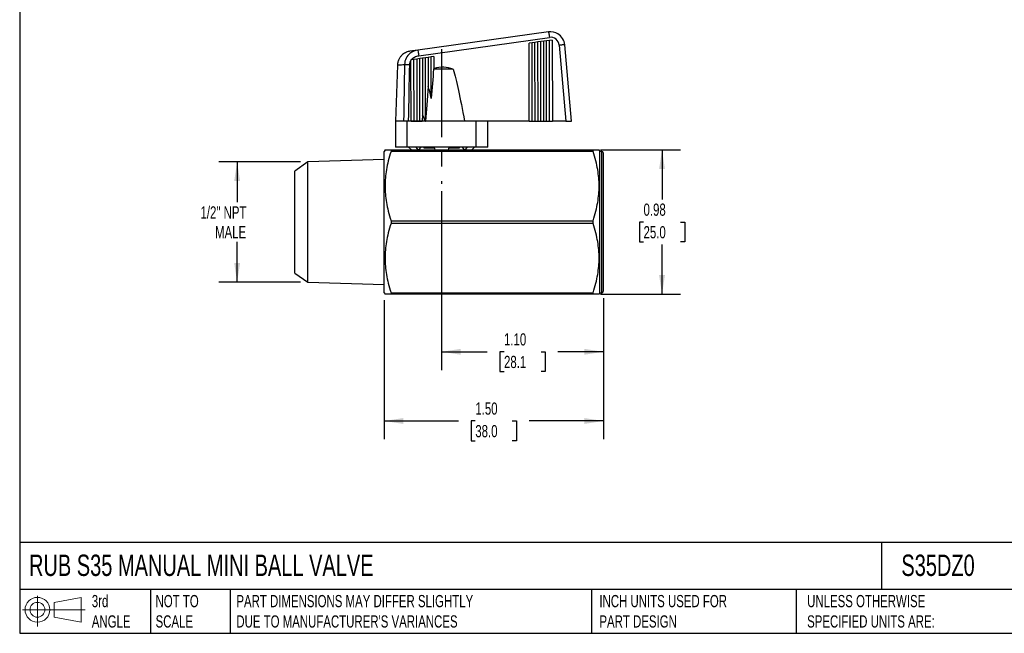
# Model space of a CAD drawing. Header units: inches. Extents: x 0.2 to 10.8, y 0.2 to 8.2.
# Tile 1 of 3: x 0.2 to 7, y 0.2 to 4.4. Entities that reach past the tile are written whole.
import ezdxf

# ---------------------------------------------------------------- set-up
doc = ezdxf.new("R2010")
doc.units = ezdxf.units.IN
doc.header["$MEASUREMENT"] = 0
doc.linetypes.add('SLD-Center', pattern=[0.75, 0.6, -0.05, 0.05, -0.05])
doc.linetypes.add('SLD-Solid', pattern=[0])
doc.layers.add('CENTER', color=40, linetype='SLD-Center')
doc.layers.add('SLD-DEFPOINTS', color=7, linetype='Continuous')
doc.layers.add('DIMENSIONS', color=140, linetype='SLD-Solid', lineweight=25)
doc.layers.add('TEXT', color=140, linetype='SLD-Solid', lineweight=25)
doc.styles.add('SLDTEXTSTYLE0', font='TXT', dxfattribs={"width": 0.7})
doc.dimstyles.new('SLDDIMSTYLE0', dxfattribs={"dimtxt": 0.084961, "dimasz": 0.13, "dimexe": 0, "dimexo": 0.0625, "dimgap": 0.02124, "dimtad": 0, "dimtih": 1, "dimtoh": 1, "dimrnd": 1e-09, "dimdsep": 46, "dimtxsty": 'SLDTEXTSTYLE0', "dimsah": 1, "dimcen": 0.09, "dimadec": 0, "dimazin": 2, "dimtfac": 1, "dimtofl": 0, "dimtmove": 0, "dimatfit": 3, "dimfxl": 0, "dimfrac": 2, "dimtolj": 1, "dimtzin": 12, "dimarcsym": 0})
doc.dimstyles.new('SLDDIMSTYLE1', dxfattribs={"dimtxt": 0.084961, "dimasz": 0.13, "dimexe": 0, "dimexo": 0.0625, "dimgap": 0.02124, "dimtad": 0, "dimtih": 1, "dimtoh": 1, "dimrnd": 1e-09, "dimzin": 4, "dimdsep": 46, "dimtxsty": 'SLDTEXTSTYLE0', "dimsah": 1, "dimcen": 0.09, "dimadec": 0, "dimazin": 1, "dimtfac": 1, "dimtofl": 0, "dimtmove": 0, "dimatfit": 3, "dimfxl": 0, "dimfrac": 2, "dimtolj": 1, "dimtzin": 12, "dimarcsym": 0})
doc.dimstyles.new('SLDDIMSTYLE2', dxfattribs={"dimtxt": 0.084961, "dimasz": 0.13, "dimexe": 0, "dimexo": 0.0625, "dimgap": 0.02124, "dimtad": 0, "dimtih": 1, "dimtoh": 1, "dimrnd": 1e-09, "dimzin": 12, "dimdsep": 46, "dimtxsty": 'SLDTEXTSTYLE0', "dimsah": 1, "dimcen": 0.09, "dimadec": 0, "dimazin": 3, "dimtfac": 1, "dimtofl": 0, "dimtmove": 0, "dimatfit": 3, "dimfxl": 0, "dimfrac": 2, "dimtolj": 1, "dimtzin": 12, "dimarcsym": 0})

# ---------------------------------------------------------------- blocks, each defined once
blk = doc.blocks.new('Block11')
at = {"color": 7, "linetype": 'SLD-Solid', "lineweight": 18}
for p, q in [((0.1019, 0.2091), (0.1019, 0)), ((0.2157, 0.1641), (0.4006, 0.1981)), ((0.2157, 0.0628), (0.2157, 0.1641)), ((0.4006, 0.1981), (0.4006, 0.0288)), ((0, 0.1135), (0.4281, 0.1135)), ((0.2157, 0.0628), (0.4006, 0.0288))]:
    blk.add_line(p, q, dxfattribs=at)
for radius in [0.0846, 0.0506]:
    blk.add_circle((0.1019, 0.1135), radius, dxfattribs=at)
blk = doc.blocks.new('Block12')
at = {"layer": 'SLD-DEFPOINTS'}
blk.add_blockref('Block11', (0, 0), dxfattribs=at)
blk = doc.blocks.new('_D')
at = {"layer": 'DIMENSIONS'}
for p, q in [((4.214, 3.5503), (4.7594, 3.5503)), ((4.6344, 3.5503), (4.6344, 3.2122)), ((4.5081, 3.0582), (4.4796, 3.0582)), ((4.4796, 3.0582), (4.4796, 2.9231)), ((4.7606, 3.0582), (4.7891, 3.0582)), ((4.7891, 3.0582), (4.7891, 2.9231)), ((4.4796, 2.9231), (4.5081, 2.9231)), ((4.6344, 2.566), (4.6344, 2.9041)), ((4.7891, 2.9231), (4.7606, 2.9231)), ((4.214, 2.566), (4.7594, 2.566))]:
    blk.add_line(p, q, dxfattribs=at)
for points in [[(4.6344, 3.5503), (4.6144, 3.4203), (4.6544, 3.4203)], [(4.6344, 2.566), (4.6544, 2.696), (4.6144, 2.696)]]:
    blk.add_solid(points, dxfattribs=at)
at = {"layer": 'DIMENSIONS', "char_height": 0.08333, "attachment_point": 1, "style": 'SLDTEXTSTYLE0'}
for s, insert in [('0.98', (4.5081, 3.1846)), ('25.0', (4.5081, 3.0305))]:
    blk.add_mtext(s, dxfattribs=dict(at, insert=insert))
blk = doc.blocks.new('_D_1')
at = {"layer": 'DIMENSIONS'}
for p, q in [((2.7381, 2.5259), (2.7381, 1.5749)), ((4.2342, 2.5377), (4.2342, 1.5749)), ((2.7381, 1.6999), (3.2448, 1.6999)), ((3.3599, 1.6999), (3.3314, 1.6999)), ((3.3314, 1.6999), (3.3314, 1.5649)), ((3.6124, 1.6999), (3.6409, 1.6999)), ((3.6409, 1.6999), (3.6409, 1.5649)), ((4.2342, 1.6999), (3.7275, 1.6999)), ((3.3314, 1.5649), (3.3599, 1.5649)), ((3.6409, 1.5649), (3.6124, 1.5649))]:
    blk.add_line(p, q, dxfattribs=at)
for points in [[(2.7381, 1.6999), (2.8681, 1.6799), (2.8681, 1.7199)], [(4.2342, 1.6999), (4.1042, 1.7199), (4.1042, 1.6799)]]:
    blk.add_solid(points, dxfattribs=at)
at = {"layer": 'DIMENSIONS', "char_height": 0.08333, "attachment_point": 1, "style": 'SLDTEXTSTYLE0'}
for s, insert in [('1.50', (3.3599, 1.8263)), ('38.0', (3.3599, 1.6723))]:
    blk.add_mtext(s, dxfattribs=dict(at, insert=insert))
blk = doc.blocks.new('_D_2')
at = {"layer": 'DIMENSIONS'}
for p, q in [((3.1299, 3.27), (3.1299, 2.0473)), ((4.2342, 2.5377), (4.2342, 2.0473)), ((3.1299, 2.1723), (3.4407, 2.1723)), ((3.5558, 2.1723), (3.5273, 2.1723)), ((3.5273, 2.1723), (3.5273, 2.0373)), ((3.8083, 2.1723), (3.8368, 2.1723)), ((3.8368, 2.1723), (3.8368, 2.0373)), ((4.2342, 2.1723), (3.9234, 2.1723)), ((3.5273, 2.0373), (3.5558, 2.0373)), ((3.8368, 2.0373), (3.8083, 2.0373))]:
    blk.add_line(p, q, dxfattribs=at)
for points in [[(3.1299, 2.1723), (3.2599, 2.1523), (3.2599, 2.1923)], [(4.2342, 2.1723), (4.1042, 2.1923), (4.1042, 2.1523)]]:
    blk.add_solid(points, dxfattribs=at)
at = {"layer": 'DIMENSIONS', "char_height": 0.08333, "attachment_point": 1, "style": 'SLDTEXTSTYLE0'}
for s, insert in [('1.10', (3.5558, 2.2988)), ('28.1', (3.5558, 2.1447))]:
    blk.add_mtext(s, dxfattribs=dict(at, insert=insert))
blk = doc.blocks.new('_D_3')
at = {"layer": 'DIMENSIONS'}
for p, q in [((2.1666, 3.4687), (1.6092, 3.4687)), ((1.7342, 3.4687), (1.7342, 3.1932)), ((1.7342, 2.6476), (1.7342, 2.9231)), ((2.1666, 2.6476), (1.6092, 2.6476))]:
    blk.add_line(p, q, dxfattribs=at)
for points in [[(1.7342, 3.4687), (1.7142, 3.3387), (1.7542, 3.3387)], [(1.7342, 2.6476), (1.7542, 2.7776), (1.7142, 2.7776)]]:
    blk.add_solid(points, dxfattribs=at)
at = {"layer": 'DIMENSIONS', "char_height": 0.08333, "attachment_point": 1, "style": 'SLDTEXTSTYLE0'}
for s, insert in [('1/2" NPT', (1.484, 3.1656)), ('MALE', (1.5834, 3.0305))]:
    blk.add_mtext(s, dxfattribs=dict(at, insert=insert))

msp = doc.modelspace()

# ---------------------------------------------------------------- linework, layer by layer
for p, q in [((3.8584, 4.3569), (2.9669, 4.2316)), ((2.9743, 4.194), (3.8658, 4.3193)), ((3.7482, 4.2824), (3.7276, 4.2789)), ((3.7285, 3.7471), (3.7276, 4.2789)), ((3.7669, 4.2844), (3.7482, 4.2824)), ((3.7491, 3.7471), (3.7482, 4.2824)), ((3.7875, 4.2879), (3.7669, 4.2844)), ((3.7678, 3.7471), (3.7669, 4.2844)), ((3.8062, 4.29), (3.7875, 4.2879)), ((3.7884, 3.7471), (3.7875, 4.2879)), ((3.8268, 4.2934), (3.8062, 4.29)), ((3.8071, 3.7471), (3.8062, 4.29)), ((3.8455, 4.2955), (3.8268, 4.2934)), ((3.8278, 3.7471), (3.8268, 4.2934)), ((3.8661, 4.2989), (3.8455, 4.2955)), ((3.8465, 3.7471), (3.8455, 4.2955)), ((3.8848, 4.301), (3.8661, 4.2989)), ((3.8671, 3.7471), (3.8661, 4.2989)), ((3.8848, 4.301), (3.8858, 3.7471)), ((3.9328, 4.266), (3.9782, 3.7471)), ((4.0157, 3.7471), (3.9701, 4.268)), ((2.9669, 4.2316), (2.9129, 4.224)), ((2.9411, 4.1689), (2.9204, 4.1655)), ((2.9598, 4.171), (2.9411, 4.1689)), ((2.9418, 3.7478), (2.9411, 4.1689)), ((2.9804, 4.1745), (2.9598, 4.171)), ((2.9598, 4.171), (2.9605, 3.7471)), ((2.9991, 4.1765), (2.9804, 4.1745)), ((2.9811, 3.7478), (2.9804, 4.1745)), ((3.0197, 4.18), (2.9991, 4.1765)), ((2.9991, 4.1765), (2.9997, 3.7912)), ((3.0384, 4.1821), (3.0197, 4.18)), ((3.0204, 3.7478), (3.0197, 4.18)), ((3.059, 4.1855), (3.0384, 4.1821)), ((3.0384, 4.1821), (3.0387, 3.9862)), ((3.0777, 4.1876), (3.059, 4.1855)), ((3.0595, 3.9017), (3.059, 4.1855)), ((3.0777, 4.1876), (3.0778, 4.1055)), ((2.8283, 4.1302), (2.8149, 3.7471)), ((2.9212, 3.7471), (2.9204, 4.1624)), ((3.2094, 4.1015), (3.075, 4.1015)), ((2.9997, 3.7912), (2.9964, 3.7473)), ((2.8149, 3.7471), (2.8149, 3.57)), ((2.8706, 3.7471), (2.8149, 3.7471)), ((2.8945, 3.7471), (2.8706, 3.7471)), ((2.8945, 3.57), (2.8945, 3.7471)), ((3.1299, 3.7471), (2.8945, 3.7471)), ((2.9212, 3.7471), (2.9418, 3.7478)), ((2.9418, 3.7478), (2.9605, 3.7471)), ((2.9605, 3.7471), (2.9811, 3.7478)), ((2.9811, 3.7478), (2.9964, 3.7473)), ((3.0187, 3.7478), (3.0204, 3.7478)), ((3.0204, 3.7478), (3.0208, 3.7478)), ((3.3652, 3.7471), (3.1299, 3.7471)), ((3.3652, 3.57), (3.3652, 3.7471)), ((3.3937, 3.7471), (3.3652, 3.7471)), ((3.7285, 3.7471), (3.3937, 3.7471)), ((3.4448, 3.57), (3.4448, 3.7471)), ((3.7285, 3.7471), (3.7491, 3.7471)), ((3.7491, 3.7471), (3.7678, 3.7471)), ((3.7678, 3.7471), (3.7884, 3.7471)), ((3.7884, 3.7471), (3.8071, 3.7471)), ((3.8071, 3.7471), (3.8278, 3.7471)), ((3.8278, 3.7471), (3.8465, 3.7471)), ((3.8465, 3.7471), (3.8671, 3.7471)), ((3.8671, 3.7471), (3.8858, 3.7471)), ((3.9782, 3.7471), (3.8858, 3.7471)), ((3.9782, 3.7471), (4.0157, 3.7471)), ((2.8945, 3.57), (2.8149, 3.57)), ((3.1299, 3.57), (2.8945, 3.57)), ((2.9046, 3.57), (2.9234, 3.5503)), ((2.9233, 3.5503), (2.9046, 3.57)), ((2.9702, 3.5503), (2.9557, 3.57)), ((2.9877, 3.57), (2.9732, 3.5503)), ((3.0106, 3.5621), (3.0106, 3.57)), ((3.0804, 3.5621), (3.0106, 3.5621)), ((3.0788, 3.57), (3.083, 3.5503)), ((3.3652, 3.57), (3.1299, 3.57)), ((3.1768, 3.5503), (3.181, 3.57)), ((3.2491, 3.5621), (3.1793, 3.5621)), ((3.2491, 3.57), (3.2491, 3.5621)), ((3.2866, 3.5503), (3.2721, 3.57)), ((3.3041, 3.57), (3.2895, 3.5503)), ((3.3364, 3.5503), (3.3552, 3.57)), ((3.4448, 3.57), (3.3652, 3.57)), ((2.7438, 3.5503), (2.7381, 3.5404)), ((2.7381, 2.5759), (2.7381, 3.5404)), ((2.7847, 3.5503), (2.7847, 3.541)), ((2.7847, 3.5503), (4.164, 3.5503)), ((4.164, 3.541), (2.7847, 3.541)), ((2.9734, 3.5506), (2.9734, 3.5503)), ((3.2864, 3.5503), (3.2864, 3.5506)), ((3.2864, 3.5506), (3.2866, 3.5503)), ((4.164, 3.541), (4.164, 3.5503)), ((4.2106, 3.5404), (4.2049, 3.5503)), ((4.2224, 3.5404), (4.2106, 3.5404)), ((4.2106, 2.5759), (4.2106, 3.5404)), ((4.2224, 2.5759), (4.2224, 3.5404)), ((4.2342, 2.5877), (4.2342, 3.5286)), ((2.2166, 3.4687), (2.1279, 3.4066)), ((2.7381, 3.4849), (2.2166, 3.4687)), ((2.2166, 2.6476), (2.2166, 3.4687)), ((2.1279, 2.7097), (2.1279, 3.4066)), ((2.7847, 3.0674), (2.7847, 3.0489)), ((2.7847, 3.0674), (4.164, 3.0674)), ((4.164, 3.0489), (2.7847, 3.0489)), ((4.164, 3.0489), (4.164, 3.0674)), ((2.1279, 2.7097), (2.2166, 2.6476)), ((2.2166, 2.6476), (2.7381, 2.6314)), ((2.7381, 2.5759), (2.7438, 2.566)), ((2.7847, 2.5753), (2.7847, 2.566)), ((2.7847, 2.5753), (4.164, 2.5753)), ((4.164, 2.566), (2.7847, 2.566)), ((4.164, 2.566), (4.164, 2.5753)), ((4.2049, 2.566), (4.2106, 2.5759)), ((4.2106, 2.5759), (4.2224, 2.5759))]:
    msp.add_line(p, q)
at = {"flags": 128}
msp.add_lwpolyline([(3.0387, 3.9862), (3.034, 3.9232), (3.0291, 3.8574), (3.025, 3.8036), (3.0208, 3.7478)], dxfattribs=at)
for centre, radius, start, end in [((3.874, 4.2608), 0.0591, 5, 98), ((3.1383, 3.9296), 0.186, 67.5155, 108.99687), ((4.2224, 3.5286), 0.0118, 0, 90), ((4.2224, 2.5877), 0.0118, 270, 0)]:
    msp.add_arc(centre, radius, start, end)
for start_param, end_param in [(2.168062, 2.192403), (2.04825, 2.058651)]:
    msp.add_ellipse((3.1298, 3.7406), major_axis=(0.2371, 0.0004), ratio=0.03488, start_param=start_param, end_param=end_param)
for points, knots in [([(3.9701, 4.268), (3.9675, 4.2983), (3.9365, 4.3485), (3.881, 4.3601), (3.8584, 4.3569)], [-1.087818, -1.087818, -1.087818, -1.087818, -0.1603, 0.535338, 0.535338, 0.535338, 0.535338]), ([(3.8584, 4.3569), (3.8588, 4.357), (3.8609, 4.3503), (3.8641, 4.3307), (3.8658, 4.3193)], [0, 0, 0, 0, 0.428571, 1, 1, 1, 1]), ([(3.9701, 4.268), (3.9701, 4.2683), (3.9661, 4.2683), (3.9524, 4.2675), (3.9427, 4.2668), (3.9328, 4.266)], [0, 0, 0, 0, 0.5, 0.5, 1, 1, 1, 1]), ([(2.913, 4.224), (2.9092, 4.2234), (2.901, 4.2219), (2.8886, 4.2176), (2.8753, 4.211), (2.862, 4.2015), (2.8494, 4.1885), (2.8387, 4.172), (2.8306, 4.1522), (2.8291, 4.1376), (2.8283, 4.13)], [0, 0, 0, 0, 0.084109, 0.180011, 0.287618, 0.406754, 0.537424, 0.679929, 0.834194, 1, 1, 1, 1]), ([(2.9669, 4.2316), (2.9488, 4.2291), (2.9175, 4.217), (2.8848, 4.1788), (2.8771, 4.1494), (2.877, 4.1346)], [0, 0, 0, 0, 0.1017402, 0.1695669, 0.2373937, 0.2373937, 0.2373937, 0.2373937]), ([(2.9228, 4.1658), (2.9288, 4.1738), (2.9368, 4.1804), (2.9546, 4.1897), (2.9644, 4.1926), (2.9743, 4.194)], [0, 0, 0, 0, 0.5, 0.5, 1, 1, 1, 1]), ([(2.9669, 4.2316), (2.9674, 4.2317), (2.9685, 4.2277), (2.9713, 4.2138), (2.9729, 4.204), (2.9743, 4.194)], [0, 0, 0, 0, 0.5, 0.5, 1, 1, 1, 1]), ([(2.8283, 4.1302), (2.8283, 4.1302), (2.8273, 4.1301), (2.8309, 4.1304), (2.8397, 4.1312), (2.8549, 4.1326), (2.8696, 4.1339), (2.877, 4.1346)], [0, 0, 0, 0, 0.002329, 0.251902, 0.501355, 0.750712, 1, 1, 1, 1]), ([(2.877, 4.1346), (2.8802, 4.1347), (2.8903, 4.1349), (2.9041, 4.1348), (2.9119, 4.1346)], [0, 0, 0, 0, 0.428571, 1, 1, 1, 1]), ([(3.0777, 4.1055), (3.077, 4.1052), (3.0764, 4.1048), (3.0754, 4.1035), (3.075, 4.1025), (3.075, 4.1015)], [0, 0, 0, 0, 0.5, 0.5, 1, 1, 1, 1]), ([(3.2094, 4.1015), (3.2206, 4.062), (3.2323, 4.0138), (3.2576, 3.8972), (3.2711, 3.8288), (3.286, 3.7471)], [0, 0, 0, 0, 0.5, 0.5, 1, 1, 1, 1]), ([(2.7847, 3.541), (2.7701, 3.4959), (2.7601, 3.4553), (2.7469, 3.3778), (2.7438, 3.341), (2.7438, 3.2674), (2.7469, 3.2306), (2.7601, 3.1532), (2.7701, 3.1126), (2.7847, 3.0674)], [0, 0, 0, 0, 0.25, 0.25, 0.5, 0.5, 0.75, 0.75, 1, 1, 1, 1]), ([(2.7441, 3.5503), (2.7441, 3.5503), (2.7441, 3.5503), (2.7469, 3.5503), (2.7521, 3.5503), (2.7601, 3.5503), (2.7708, 3.5503), (2.78, 3.5503), (2.7847, 3.5503)], [0, 0, 0, 0, 0.11049, 0.274177, 0.442106, 0.616987, 0.801812, 1, 1, 1, 1]), ([(4.164, 3.5503), (4.169, 3.5503), (4.1787, 3.5503), (4.1897, 3.5503), (4.1978, 3.5503), (4.2027, 3.5503), (4.205, 3.5503), (4.2047, 3.5503), (4.2046, 3.5503)], [0, 0, 0, 0, 0.209737, 0.404685, 0.588872, 0.765808, 0.938679, 1, 1, 1, 1]), ([(4.164, 3.0674), (4.1786, 3.1126), (4.1886, 3.1532), (4.2018, 3.2306), (4.2049, 3.2674), (4.2049, 3.341), (4.2018, 3.3778), (4.1886, 3.4553), (4.1786, 3.4959), (4.164, 3.541)], [0, 0, 0, 0, 0.25, 0.25, 0.5, 0.5, 0.75, 0.75, 1, 1, 1, 1]), ([(2.7847, 3.0489), (2.7701, 3.0037), (2.7601, 2.9632), (2.7469, 2.8857), (2.7438, 2.8489), (2.7438, 2.7753), (2.7469, 2.7385), (2.7601, 2.661), (2.7701, 2.6204), (2.7847, 2.5753)], [0, 0, 0, 0, 0.25, 0.25, 0.5, 0.5, 0.75, 0.75, 1, 1, 1, 1]), ([(4.164, 2.5753), (4.1786, 2.6204), (4.1886, 2.661), (4.2018, 2.7385), (4.2049, 2.7753), (4.2049, 2.8489), (4.2018, 2.8857), (4.1886, 2.9632), (4.1786, 3.0037), (4.164, 3.0489)], [0, 0, 0, 0, 0.25, 0.25, 0.5, 0.5, 0.75, 0.75, 1, 1, 1, 1]), ([(2.7847, 2.566), (2.7797, 2.566), (2.77, 2.566), (2.759, 2.566), (2.7509, 2.566), (2.746, 2.566), (2.7437, 2.566), (2.744, 2.566), (2.7441, 2.566)], [0, 0, 0, 0, 0.209737, 0.404685, 0.588872, 0.765808, 0.938679, 1, 1, 1, 1]), ([(4.2046, 2.566), (4.2046, 2.566), (4.2046, 2.566), (4.2018, 2.566), (4.1966, 2.566), (4.1886, 2.566), (4.1779, 2.566), (4.1687, 2.566), (4.164, 2.566)], [0, 0, 0, 0, 0.11049, 0.274177, 0.442106, 0.616987, 0.801812, 1, 1, 1, 1])]:
    msp.add_open_spline(points, degree=3, knots=knots)
for points in [[(2.877, 4.1346), (2.8748, 4.0055), (2.8727, 3.8763), (2.8706, 3.7471)], [(2.9049, 3.7471), (2.9072, 3.8763), (2.9095, 4.0055), (2.9119, 4.1346)], [(2.9119, 4.1346), (2.9121, 4.1444), (2.9152, 4.1541), (2.9205, 4.1624)], [(2.9204, 4.1655), (2.9204, 4.1644), (2.9204, 4.1634), (2.9204, 4.1624)], [(3.075, 4.1015), (3.0702, 4.0398), (3.065, 3.9735), (3.0595, 3.9017)], [(3.0595, 3.9017), (3.0523, 3.9367), (3.0454, 3.9645), (3.0387, 3.9862)], [(3.0187, 3.7478), (3.0123, 3.7667), (3.006, 3.7811), (2.9997, 3.7912)]]:
    msp.add_open_spline(points, degree=3)
at = {"layer": 'CENTER'}
msp.add_line((3.1299, 4.2383), (3.1299, 3.32), dxfattribs=at)
at = {"layer": 'TEXT'}
for p, q in [((0.25, 8.25), (0.25, 0.25)), ((10.75, 0.8711), (0.25, 0.8711)), ((6.1322, 0.8711), (6.1322, 0.55)), ((10.75, 0.55), (0.25, 0.55)), ((1.1435, 0.55), (1.1435, 0.25)), ((1.6865, 0.55), (1.6865, 0.25)), ((4.1529, 0.55), (4.1529, 0.25)), ((5.5511, 0.55), (5.5511, 0.25)), ((0.25, 0.25), (10.75, 0.25))]:
    msp.add_line(p, q, dxfattribs=at)

# ---------------------------------------------------------------- block references
at = {"layer": 'SLD-DEFPOINTS'}
msp.add_blockref('Block12', (0.2692, 0.2974), dxfattribs=at)

# ---------------------------------------------------------------- texts
at = {"layer": 'TEXT', "attachment_point": 1, "style": 'SLDTEXTSTYLE0'}
for s, insert, char_height in [('RUB S35 MANUAL MINI BALL VALVE', (0.3136, 0.7875), 0.145833), ('S35DZ0', (6.268, 0.7875), 0.14583), ('3rd^JANGLE', (0.7421, 0.5117), 0.08333), ('NOT TO^JSCALE', (1.1774, 0.5117), 0.083333), ("PART DIMENSIONS MAY DIFFER SLIGHTLY ^JDUE TO MANUFACTURER'S VARIANCES", (1.7288, 0.5117), 0.083333), ('INCH UNITS USED FOR ^JPART DESIGN', (4.2068, 0.5117), 0.083333), ('UNLESS OTHERWISE ^JSPECIFIED UNITS ARE:', (5.6248, 0.5117), 0.083333)]:
    msp.add_mtext(s, dxfattribs=dict(at, insert=insert, char_height=char_height))

# ---------------------------------------------------------------- dimensions: what is measured, and where the dimension line sits
at = {"layer": 'DIMENSIONS'}
dim = msp.add_linear_dim(base=(4.6344, 2.566), p1=(4.164, 3.5503), p2=(4.164, 2.566), angle=90, dimstyle='SLDDIMSTYLE0', dxfattribs=at)
dim.commit()
dim.dimension.update_dxf_attribs({"geometry": '_D', "text_midpoint": (4.6344, 3.0582), "dimtype": 160})
dim = msp.add_linear_dim(base=(1.7342, 3.4687), p1=(2.2166, 2.6476), p2=(2.2166, 3.4687), angle=90, text='1/2" NPT\\PMALE', dimstyle='SLDDIMSTYLE2', dxfattribs=at)
dim.commit()
dim.dimension.update_dxf_attribs({"geometry": '_D_3', "text_midpoint": (1.7342, 3.0582), "dimtype": 160})
for base, p1, p2, picture, middle in [((4.2342, 2.1723), (3.1299, 3.32), (4.2342, 2.5877), '_D_2', (3.682, 2.1723)), ((2.7381, 1.6999), (4.2342, 2.5877), (2.7381, 2.5759), '_D_1', (3.4862, 1.6999))]:
    dim = msp.add_linear_dim(base=base, p1=p1, p2=p2, dimstyle='SLDDIMSTYLE1', dxfattribs=at)
    dim.commit()
    dim.dimension.update_dxf_attribs({"geometry": picture, "text_midpoint": middle, "dimtype": 160})

doc.saveas('drawing.dxf')
